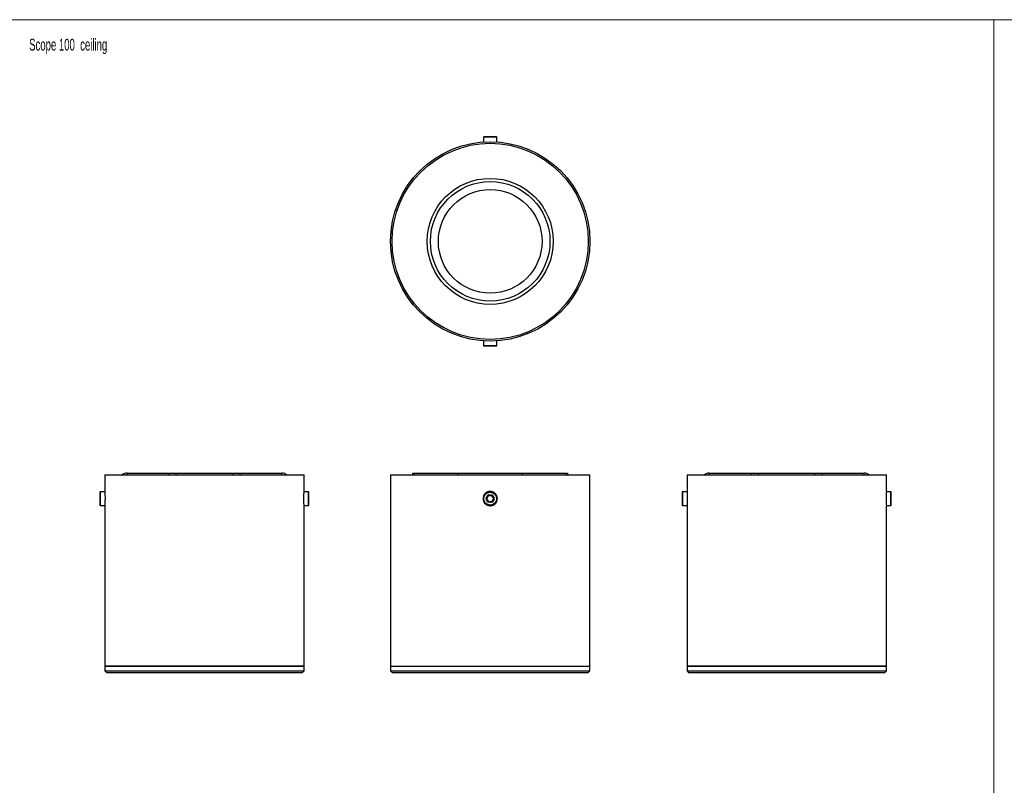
# Model space of a CAD drawing. Header units: millimetres. Extents: x -633 to 2709, y -2030 to 563.
# Tile 13 of 16: x 1480 to 2098, y 83 to 563. Entities that reach past the tile are written whole.
import ezdxf

# ---------------------------------------------------------------- set-up
doc = ezdxf.new("R2010")
doc.units = ezdxf.units.MM
doc.styles.add('SLDTEXTSTYLE0', font='TXT', dxfattribs={"width": 0.605})

msp = doc.modelspace()

# ---------------------------------------------------------------- linework, layer by layer
at = {"color": 7, "linetype": 'Continuous', "lineweight": 18}
for p, q in [((1473.8, 562.92), (2091.03, 562.92)), ((2091.03, 562.92), (2091.03, -413.54)), ((2091.03, 562.92), (2709.47, 562.92)), ((2091.03, 562.92), (2091.03, -413.54))]:
    msp.add_line(p, q, dxfattribs=at)
at = {"color": 7, "linetype": 'Continuous', "lineweight": 25}
for p, q in [((1770.96, 489.2), (1770.96, 486.26)), ((1779.46, 489.2), (1770.96, 489.2)), ((1779.26, 489.4), (1771.16, 489.4)), ((1779.46, 486.26), (1779.46, 489.2)), ((1770.96, 361.55), (1770.96, 358.6)), ((1770.96, 358.6), (1779.46, 358.6)), ((1771.16, 358.4), (1779.26, 358.4)), ((1779.46, 358.6), (1779.46, 361.55)), ((1547.51, 277.58), (1547.51, 278.58)), ((1547.51, 278.58), (1573.93, 278.58)), ((1573.93, 278.58), (1578.14, 278.58)), ((1573.93, 277.58), (1573.93, 278.58)), ((1578.14, 278.58), (1613.96, 278.58)), ((1578.14, 278.58), (1578.14, 277.58)), ((1613.96, 278.58), (1618.18, 278.58)), ((1613.96, 277.58), (1613.96, 278.58)), ((1618.18, 278.58), (1644.59, 278.58)), ((1618.18, 278.58), (1618.18, 277.58)), ((1644.59, 277.58), (1644.59, 278.58)), ((1726.66, 277.58), (1726.66, 278.58)), ((1726.66, 278.58), (1727.6, 278.58)), ((1727.6, 278.58), (1755.21, 278.58)), ((1727.6, 278.58), (1727.6, 277.58)), ((1755.21, 277.58), (1755.21, 278.58)), ((1755.21, 278.58), (1795.21, 278.58)), ((1795.21, 278.58), (1795.21, 277.58)), ((1795.21, 278.58), (1822.81, 278.58)), ((1822.81, 278.58), (1823.75, 278.58)), ((1822.81, 277.58), (1822.81, 278.58)), ((1823.75, 278.58), (1823.75, 277.58)), ((1912.57, 277.58), (1912.57, 278.58)), ((1912.57, 278.58), (1938.98, 278.58)), ((1938.98, 278.58), (1943.2, 278.58)), ((1938.98, 277.58), (1938.98, 278.58)), ((1943.2, 278.58), (1979.02, 278.58)), ((1943.2, 278.58), (1943.2, 277.58)), ((1979.02, 278.58), (1983.23, 278.58)), ((1979.02, 277.58), (1979.02, 278.58)), ((1983.23, 278.58), (2009.65, 278.58)), ((1983.23, 278.58), (1983.23, 277.58)), ((2009.65, 277.58), (2009.65, 278.58)), ((1533.55, 277.58), (1533.55, 267.08)), ((1533.55, 277.58), (1596.05, 277.58)), ((1596.05, 277.58), (1658.55, 277.58)), ((1658.55, 267.08), (1658.55, 277.58)), ((1712.71, 277.58), (1712.71, 157.58)), ((1712.71, 277.58), (1837.71, 277.58)), ((1837.71, 157.58), (1837.71, 277.58)), ((1898.61, 277.58), (1898.61, 267.08)), ((1898.61, 277.58), (2023.61, 277.58)), ((2023.61, 267.08), (2023.61, 277.58)), ((1530.55, 266.63), (1530.55, 258.53)), ((1533.57, 266.83), (1530.75, 266.83)), ((1530.75, 266.83), (1530.75, 258.33)), ((1661.35, 266.83), (1658.54, 266.83)), ((1661.35, 266.51), (1661.35, 266.83)), ((1661.35, 258.33), (1661.35, 266.51)), ((1661.55, 266.32), (1661.55, 266.63)), ((1661.55, 258.53), (1661.55, 266.32)), ((1895.61, 266.63), (1895.61, 258.53)), ((1898.63, 266.83), (1895.81, 266.83)), ((1895.81, 266.83), (1895.81, 258.33)), ((2026.41, 266.83), (2023.59, 266.83)), ((2026.41, 258.33), (2026.41, 266.83)), ((2026.61, 258.53), (2026.61, 266.63)), ((1772.72, 262.88), (1773.7, 264.58)), ((1772.72, 262.88), (1772.98, 262.73)), ((1772.72, 262.28), (1772.98, 262.43)), ((1773.7, 260.58), (1772.72, 262.28)), ((1773.96, 264.43), (1772.98, 262.73)), ((1772.98, 262.43), (1773.96, 260.73)), ((1773.96, 264.43), (1773.7, 264.58)), ((1773.7, 260.58), (1773.96, 260.73)), ((1774.22, 264.58), (1774.22, 264.88)), ((1774.22, 264.88), (1776.19, 264.88)), ((1776.19, 264.58), (1774.22, 264.58)), ((1774.22, 260.28), (1774.22, 260.58)), ((1774.22, 260.58), (1776.19, 260.58)), ((1776.19, 260.28), (1774.22, 260.28)), ((1776.19, 264.58), (1776.19, 264.88)), ((1776.19, 260.28), (1776.19, 260.58)), ((1776.45, 264.43), (1776.71, 264.58)), ((1777.43, 262.73), (1776.45, 264.43)), ((1776.45, 260.73), (1777.43, 262.43)), ((1776.71, 260.58), (1776.45, 260.73)), ((1776.71, 264.58), (1777.69, 262.88)), ((1777.69, 262.28), (1776.71, 260.58)), ((1777.43, 262.73), (1777.69, 262.88)), ((1777.43, 262.43), (1777.69, 262.28)), ((1530.75, 258.33), (1533.57, 258.33)), ((1533.55, 258.14), (1533.55, 157.58)), ((1658.54, 258.33), (1661.35, 258.33)), ((1658.55, 157.58), (1658.55, 258.14)), ((1895.81, 258.33), (1898.62, 258.33)), ((1898.61, 258.14), (1898.61, 157.58)), ((2023.59, 258.33), (2026.41, 258.33)), ((2023.61, 157.58), (2023.61, 258.14)), ((1533.55, 157.58), (1533.55, 154.58)), ((1533.55, 157.58), (1596.05, 157.58)), ((1658.55, 157.58), (1533.55, 157.58)), ((1533.55, 154.58), (1534.55, 153.58)), ((1533.55, 154.58), (1596.05, 154.58)), ((1596.05, 157.58), (1658.55, 157.58)), ((1596.05, 154.58), (1658.55, 154.58)), ((1657.55, 153.58), (1658.55, 154.58)), ((1658.55, 154.58), (1658.55, 157.58)), ((1712.71, 157.58), (1712.71, 154.58)), ((1712.71, 157.58), (1837.71, 157.58)), ((1712.71, 154.58), (1713.71, 153.58)), ((1712.71, 154.58), (1837.71, 154.58)), ((1836.71, 153.58), (1837.71, 154.58)), ((1837.71, 154.58), (1837.71, 157.58)), ((1898.61, 157.58), (1898.61, 154.58)), ((1898.61, 157.58), (2023.61, 157.58)), ((1961.11, 157.58), (1898.61, 157.58)), ((1898.61, 154.58), (1899.61, 153.58)), ((1898.61, 154.58), (2023.61, 154.58)), ((2023.61, 157.58), (1961.11, 157.58)), ((2022.61, 153.58), (2023.61, 154.58)), ((2023.61, 154.58), (2023.61, 157.58)), ((1534.55, 153.58), (1596.05, 153.58)), ((1596.05, 153.58), (1657.55, 153.58)), ((1713.71, 153.58), (1836.71, 153.58)), ((1899.61, 153.58), (2022.61, 153.58))]:
    msp.add_line(p, q, dxfattribs=at)
at = {"color": 7, "linetype": 'Continuous', "lineweight": 25, "flags": 128}
for points in [[(1773.09, 262.58), (1773.06, 262.61), (1773.04, 262.63), (1773.02, 262.65), (1773, 262.67), (1772.99, 262.69), (1772.98, 262.71), (1772.98, 262.72), (1772.98, 262.73)], [(1772.98, 262.43), (1772.98, 262.44), (1772.98, 262.46), (1772.99, 262.48), (1773, 262.49), (1773.02, 262.51), (1773.04, 262.54), (1773.06, 262.56), (1773.09, 262.58)], [(1773.96, 264.43), (1773.97, 264.44), (1773.99, 264.45), (1774, 264.45), (1774.03, 264.45), (1774.05, 264.44), (1774.08, 264.44), (1774.11, 264.43), (1774.15, 264.41)], [(1773.96, 260.73), (1773.97, 260.72), (1773.99, 260.72), (1774, 260.72), (1774.03, 260.72), (1774.05, 260.72), (1774.08, 260.73), (1774.11, 260.74), (1774.15, 260.75)], [(1774.15, 264.41), (1774.15, 264.45), (1774.16, 264.48), (1774.17, 264.51), (1774.18, 264.54), (1774.19, 264.56), (1774.2, 264.57), (1774.21, 264.58), (1774.22, 264.58)], [(1774.22, 260.58), (1774.21, 260.59), (1774.2, 260.59), (1774.19, 260.61), (1774.18, 260.63), (1774.17, 260.65), (1774.16, 260.68), (1774.15, 260.72), (1774.15, 260.75)], [(1776.26, 264.41), (1776.26, 264.45), (1776.25, 264.48), (1776.24, 264.51), (1776.23, 264.54), (1776.22, 264.56), (1776.21, 264.57), (1776.2, 264.58), (1776.19, 264.58)], [(1776.19, 260.58), (1776.2, 260.59), (1776.21, 260.59), (1776.22, 260.61), (1776.23, 260.63), (1776.24, 260.65), (1776.25, 260.68), (1776.26, 260.72), (1776.26, 260.75)], [(1776.26, 264.41), (1776.3, 264.43), (1776.33, 264.44), (1776.36, 264.44), (1776.38, 264.45), (1776.41, 264.45), (1776.42, 264.45), (1776.44, 264.44), (1776.45, 264.43)], [(1776.45, 260.73), (1776.44, 260.72), (1776.42, 260.72), (1776.41, 260.72), (1776.38, 260.72), (1776.36, 260.72), (1776.33, 260.73), (1776.3, 260.74), (1776.26, 260.75)], [(1777.32, 262.58), (1777.35, 262.61), (1777.37, 262.63), (1777.39, 262.65), (1777.41, 262.67), (1777.42, 262.69), (1777.43, 262.71), (1777.43, 262.72), (1777.43, 262.73)], [(1777.32, 262.58), (1777.35, 262.56), (1777.37, 262.54), (1777.39, 262.51), (1777.41, 262.49), (1777.42, 262.48), (1777.43, 262.46), (1777.43, 262.44), (1777.43, 262.43)]]:
    msp.add_lwpolyline(points, dxfattribs=at)
at = {"color": 7, "linetype": 'Continuous', "lineweight": 25}
for centre, radius in [((1775.21, 423.9), 62.5), ((1775.21, 423.9), 61.5), ((1775.21, 423.9), 39.5), ((1775.21, 423.9), 37.5), ((1775.21, 423.9), 32.5), ((1775.21, 262.58), 4.25), ((1775.21, 262.58), 4.05)]:
    msp.add_circle(centre, radius, dxfattribs=at)
for centre, radius, start, end in [((1771.16, 489.2), 0.2, 90, 180), ((1779.26, 489.2), 0.2, 0, 90), ((1771.16, 358.6), 0.2, 180, 270), ((1779.26, 358.6), 0.2, 270, 0), ((1547.51, 273.58), 5, 90, 126.8699), ((1644.59, 273.58), 5, 53.1301, 90), ((1912.57, 273.58), 5, 90, 126.8699), ((2009.65, 273.58), 5, 53.1301, 90), ((1530.75, 266.63), 0.2, 90, 180), ((1661.35, 266.63), 0.2, 0, 90), ((1895.81, 266.63), 0.2, 90, 180), ((2086.02, 262.58), 62.57, 175.87609, 184.0732), ((2026.41, 266.63), 0.2, 0, 90), ((1773.24, 262.58), 0.6, 150, 210), ((1773.24, 262.58), 0.3, 150, 210), ((1774.22, 264.28), 0.6, 90, 150), ((1774.22, 260.88), 0.6, 210, 270), ((1774.22, 264.28), 0.3, 90, 150), ((1774.22, 260.88), 0.3, 210, 270), ((1776.19, 264.28), 0.6, 30, 90), ((1776.19, 264.28), 0.3, 30, 90), ((1776.19, 260.88), 0.3, 270, 330), ((1776.19, 260.88), 0.6, 270, 330), ((1777.17, 262.58), 0.3, 330, 30), ((1777.17, 262.58), 0.6, 330, 30), ((1530.75, 258.53), 0.2, 180, 270), ((1661.35, 258.53), 0.2, 270, 0), ((1895.81, 258.53), 0.2, 180, 270), ((2026.41, 258.53), 0.2, 270, 0)]:
    msp.add_arc(centre, radius, start, end, dxfattribs=at)
for points, knots in [([(1533.55, 267.08), (1533.56, 267.03), (1533.56, 266.93), (1533.61, 266.16), (1533.67, 265.02), (1533.71, 263.59), (1533.72, 262.06), (1533.69, 260.58), (1533.63, 259.32), (1533.58, 258.47), (1533.55, 258.06), (1533.56, 258.12), (1533.56, 258.14)], [0, 0, 0, 0, 0.107182, 0.214356, 0.321705, 0.429169, 0.536443, 0.643519, 0.750697, 0.858118, 0.965544, 1, 1, 1, 1]), ([(1658.55, 258.14), (1658.55, 258.12), (1658.55, 258.06), (1658.52, 258.48), (1658.47, 259.34), (1658.42, 260.61), (1658.39, 262.09), (1658.39, 263.62), (1658.43, 265.04), (1658.49, 266.18), (1658.54, 266.94), (1658.55, 267.03), (1658.55, 267.08)], [0, 0, 0, 0, 0.03667, 0.143752, 0.250936, 0.358362, 0.465795, 0.572986, 0.680065, 0.787336, 0.894803, 1, 1, 1, 1]), ([(1775.21, 267.08), (1775.71, 267.03), (1776.72, 266.93), (1778.07, 266.16), (1779.09, 265.02), (1779.68, 263.59), (1779.76, 262.06), (1779.33, 260.58), (1778.44, 259.33), (1777.18, 258.44), (1775.7, 258.02), (1774.16, 258.12), (1772.75, 258.71), (1771.61, 259.74), (1770.87, 261.09), (1770.62, 262.61), (1770.89, 264.13), (1771.64, 265.47), (1772.79, 266.48), (1774.05, 267.01), (1774.88, 267.06), (1775.21, 267.08)], [0, 0, 0, 0, 0.053594, 0.107185, 0.160862, 0.214598, 0.268238, 0.321779, 0.375372, 0.429086, 0.482802, 0.536398, 0.589939, 0.643575, 0.697309, 0.750991, 0.804552, 0.858111, 0.911791, 0.965526, 1, 1, 1, 1]), ([(1898.61, 267.08), (1898.61, 267.08), (1898.6, 267.16), (1898.62, 266.86), (1898.67, 266.16), (1898.73, 264.99), (1898.76, 263.74), (1898.77, 262.91), (1898.77, 262.58)], [0, 0, 0, 0, 0.00433, 0.218494, 0.432655, 0.647296, 0.862155, 1, 1, 1, 1]), ([(1774.15, 264.41), (1774.12, 264.37), (1773.93, 264.05), (1773.55, 263.44), (1773.25, 262.87), (1773.09, 262.58)], [0, 0, 0, 0, 0.073848, 0.539518, 1, 1, 1, 1]), ([(1773.09, 262.58), (1773.12, 262.54), (1773.29, 262.21), (1773.64, 261.58), (1773.98, 261.03), (1774.15, 260.75)], [0, 0, 0, 0, 0.073848, 0.539518, 1, 1, 1, 1]), ([(1776.26, 264.41), (1776.03, 264.42), (1775.64, 264.43), (1774.93, 264.44), (1774.46, 264.42), (1774.15, 264.41)], [0, 0, 0, 0, 0.33094, 0.557441, 1, 1, 1, 1]), ([(1774.15, 260.75), (1774.28, 260.75), (1774.74, 260.73), (1775.47, 260.73), (1776.03, 260.75), (1776.26, 260.75)], [0, 0, 0, 0, 0.192231, 0.668893, 1, 1, 1, 1]), ([(1777.32, 262.58), (1777.29, 262.63), (1777.12, 262.95), (1776.77, 263.59), (1776.43, 264.14), (1776.26, 264.41)], [0, 0, 0, 0, 0.073848, 0.539518, 1, 1, 1, 1]), ([(1776.26, 260.75), (1776.29, 260.8), (1776.48, 261.11), (1776.86, 261.73), (1777.17, 262.3), (1777.32, 262.58)], [0, 0, 0, 0, 0.073848, 0.539518, 1, 1, 1, 1]), ([(1898.77, 262.58), (1898.77, 262.08), (1898.76, 261.07), (1898.71, 259.72), (1898.65, 258.71), (1898.61, 258.14), (1898.61, 258.14), (1898.61, 258.14)], [0, 0, 0, 0, 0.214459, 0.428904, 0.6437, 0.858724, 1, 1, 1, 1])]:
    msp.add_open_spline(points, degree=3, knots=knots, dxfattribs=at)

# ---------------------------------------------------------------- texts
at = {"color": 7, "linetype": 'Continuous', "lineweight": 0, "insert": (1486.15, 550.97), "char_height": 7.4083, "attachment_point": 1, "style": 'SLDTEXTSTYLE0'}
msp.add_mtext('Scope 100  ceiling', dxfattribs=at)

doc.saveas('drawing.dxf')
